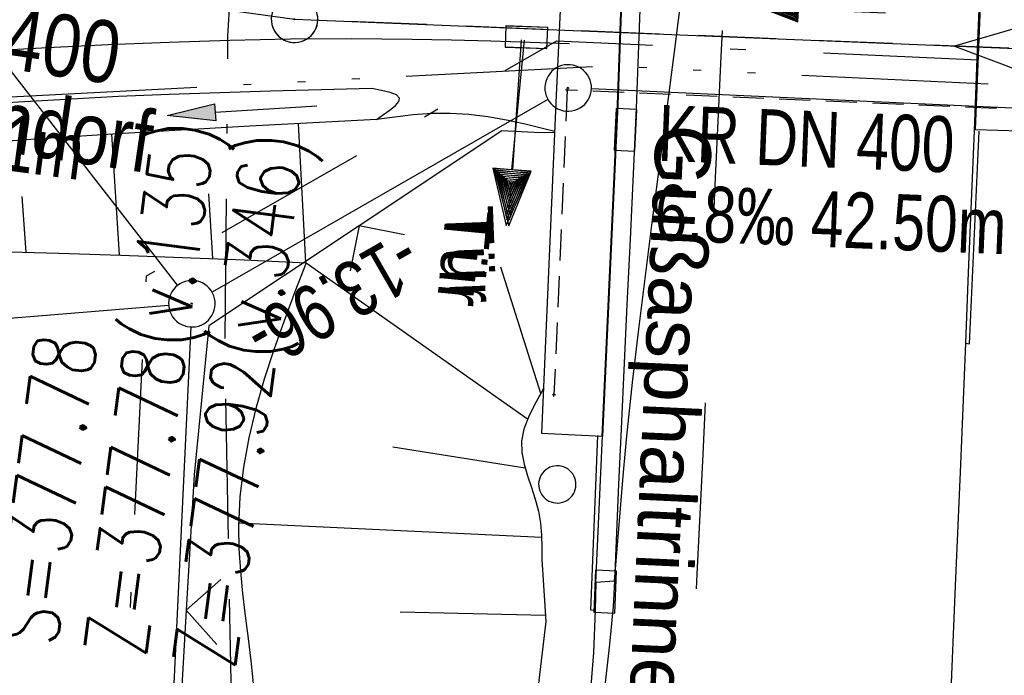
# Model space of a CAD drawing. Extents: x 510932 to 511602, y 463659 to 464636.
# Tile 71 of 81: x 511310 to 511342, y 464570 to 464591. Entities that reach past the tile are written whole.
import ezdxf

# ---------------------------------------------------------------- set-up
doc = ezdxf.new("R2010")
doc.units = 0
doc.header["$LTSCALE"] = 10
doc.header["$MEASUREMENT"] = 0
for name, pattern in [('ACAD_ISO14W100', [25.5, 12, -3, 0.5, -3, 0.5, -3, 0.5, -3]), ('ACAD_ISO16W100', [73, 15, -6.5, 15, -6.5, 15, -7, 1, -7]), ('AUSGEZOGEN', [0]), ('LT00', [0]), ('LT02', [0.4, 0.2, -0.2]), ('LT08', [0.42, 0.2, -0.1, 0.02, -0.1]), ('LT17', [0.15, 0.1, -0.05]), ('STRICHLINIE2', [0.375, 0.25, -0.125])]:
    doc.linetypes.add(name, pattern=pattern)
doc.layers.get('0').update_dxf_attribs({"linetype": 'LT00'})
for name, color, linetype in [('--EK_FBR', 1, 'LT00'), ('--EK_Halt-Pfeil', 4, 'LT00'), ('--EK_Haltung', 7, 'STRICHLINIE2'), ('--EK_Haltung-Text', 140, 'LT00'), ('--EK_Schacht-Text', 5, 'LT00'), ('--EL_DFK_AB_L', 21, 'LT00'), ('--EL_DFK_AB_P', 7, 'LT00'), ('--EL_Halt-Pfeil', 4, 'LT00'), ('--EL_Haltung', 182, 'STRICHLINIE2'), ('--EL_Haltung-Text', 182, 'LT00'), ('ABSTAND', 8, 'LT00'), ('ABWASSERLTG', 24, 'LT00'), ('ABWASSERLTG_FLIEßPF', 26, 'Continuous'), ('ABWASSERLTG_TEXT', 26, 'Continuous'), ('BAB-KABEL', 220, 'ACAD_ISO16W100'), ('DFK_AB_L', 21, 'LT00'), ('DFK_AB_P', 7, 'LT00'), ('DFK_KATASTER', 250, 'LT00'), ('DFK_VERMPKT', 252, 'LT00'), ('GEMEINDEGRENZE', 3, 'LT08'), ('PFEIL', 140, 'AUSGEZOGEN'), ('RINNE_TEXT', 11, 'Continuous'), ('TELEKOM', 210, 'ACAD_ISO14W100'), ('TOR_TEXT_A', 11, 'Continuous'), ('TOR_TEXT_B', 11, 'Continuous'), ('V103_AFBR_BAB', 250, 'LT00'), ('V103_BOESCH', 250, 'LT00'), ('V103_BOSCHUNG', 250, 'LT00'), ('V103_BR_KAPPE', 30, 'LT00'), ('V103_BR_WID', 30, 'LT17'), ('V103_GRABEN', 250, 'LT00'), ('V103_H_BORD', 8, 'LT00'), ('V103_KA_PRUF', 182, 'LT00'), ('V103_LD_MARK', 250, 'LT00'), ('V103_LG_MARK', 250, 'LT02'), ('V103_RINNE', 182, 'LT00'), ('V103_SINKK', 182, 'LT00'), ('V103_TOR', 10, 'LT00'), ('V103_ZAUN', 40, 'LT00'), ('V104_AFBR_BAB', 250, 'LT00'), ('V104_BOESCH', 250, 'LT00'), ('V104_BOSCHUNG', 250, 'LT00'), ('V104_BR_KAPPE', 30, 'LT00'), ('V104_BR_WID', 30, 'LT17'), ('V104_GRABEN', 250, 'LT00'), ('V104_H_BORD', 8, 'LT00'), ('V104_KA_PRUF', 182, 'LT00'), ('V104_LD_MARK', 250, 'LT00'), ('V104_LG_MARK', 250, 'LT02'), ('V104_RINNE', 182, 'LT00'), ('V104_SINKK', 182, 'LT00'), ('V104_TOR', 10, 'LT00'), ('V104_ZAUN', 40, 'LT00')]:
    doc.layers.add(name, color=color, linetype=linetype)
doc.styles.add('Arial', font='ARIAL.TTF')
doc.styles.add('Beschrift', font='ARIAL.TTF')
doc.styles.add('Haltungsbeschriftung', font='ARIAL.TTF', dxfattribs={"width": 0.75})
doc.styles.add('schachtbeschriftung', font='romans.shx', dxfattribs={"width": 0.75, "height": 2})
doc.styles.get("Standard").update_dxf_attribs({"font": 'ARIAL.TTF'})
doc.styles.add('Versorgungsltg', font='ARIAL.TTF', dxfattribs={"width": 0.8, "height": 2})

# ---------------------------------------------------------------- blocks, each defined once
blk = doc.blocks.new('SYMB7010')
at = {"color": 0, "linetype": 'ByBlock'}
for points in [[(-0.031408, 0.499213), (-0.093728, 0.49134), (-0.15457, 0.475719), (-0.212975, 0.452595), (-0.268021, 0.422333), (-0.31884, 0.385411), (-0.36463, 0.342411), (-0.40467, 0.29401), (-0.438329, 0.240973), (-0.465074, 0.184136), (-0.484486, 0.124395), (-0.496256, 0.062692), (-0.5002, 0)], [(0.5002, 0), (0.496256, 0.062692), (0.484485, 0.124395), (0.465074, 0.184136), (0.438329, 0.240973), (0.40467, 0.29401), (0.36463, 0.342411), (0.31884, 0.385411), (0.268021, 0.422333), (0.212975, 0.452595), (0.15457, 0.475719), (0.093728, 0.49134), (0.031408, 0.499213), (-0.031408, 0.499213)], [(-0.5002, 0), (-0.496256, -0.062692), (-0.484486, -0.124395), (-0.465075, -0.184136), (-0.438329, -0.240973), (-0.404671, -0.29401), (-0.36463, -0.342411), (-0.31884, -0.385411), (-0.268021, -0.422333), (-0.212975, -0.452595), (-0.154571, -0.475719), (-0.093728, -0.49134), (-0.031408, -0.499213), (0.031408, -0.499213)], [(0.031408, -0.499213), (0.093728, -0.491341), (0.15457, -0.475719), (0.212975, -0.452595), (0.268021, -0.422333), (0.31884, -0.385411), (0.36463, -0.342411), (0.404671, -0.294011), (0.438329, -0.240974), (0.465075, -0.184136), (0.484486, -0.124395), (0.496256, -0.062692), (0.500201, 0)]]:
    blk.add_lwpolyline(points, dxfattribs=at)
blk = doc.blocks.new('SYMB0003')
at = {"color": 0, "linetype": 'ByBlock'}
for p, q in [((-0.015712, 0), (0.010166, 0.012015)), ((0, -0.021257), (-0.015712, 0)), ((0.010166, 0.012015), (0, -0.021257))]:
    blk.add_line(p, q, dxfattribs=at)
for points in [[(-0.031395, 0.499013), (-0.093691, 0.491144), (-0.154509, 0.475528), (-0.21289, 0.452414), (-0.267913, 0.422164), (-0.318712, 0.385257), (-0.364484, 0.342274), (-0.404509, 0.293893), (-0.438154, 0.240877), (-0.464888, 0.184062), (-0.484292, 0.124345), (-0.496058, 0.062667), (-0.5, 0)], [(0.5, 0), (0.496057, 0.062667), (0.484292, 0.124345), (0.464888, 0.184062), (0.438153, 0.240877), (0.404509, 0.293893), (0.364484, 0.342274), (0.318712, 0.385257), (0.267913, 0.422164), (0.21289, 0.452414), (0.154509, 0.475528), (0.093691, 0.491144), (0.031395, 0.499013), (-0.031395, 0.499013)], [(-0.5, 0), (-0.496058, -0.062667), (-0.484292, -0.124345), (-0.464888, -0.184062), (-0.438154, -0.240877), (-0.404509, -0.293893), (-0.364485, -0.342274), (-0.318712, -0.385257), (-0.267914, -0.422164), (-0.21289, -0.452414), (-0.154509, -0.475529), (-0.093691, -0.491144), (-0.031395, -0.499014), (0.031395, -0.499014)], [(0.031395, -0.499014), (0.093691, -0.491144), (0.154509, -0.475529), (0.21289, -0.452414), (0.267914, -0.422164), (0.318712, -0.385257), (0.364485, -0.342274), (0.404509, -0.293893), (0.438154, -0.240877), (0.464889, -0.184062), (0.484292, -0.124345), (0.496058, -0.062667), (0.5, 0)]]:
    blk.add_lwpolyline(points, dxfattribs=at)
blk = doc.blocks.new('ABWASSER-FLIEßPF')
at = {"layer": 'ABWASSERLTG_FLIEßPF'}
for p, q in [((0, 0), (-2.109, 0.703)), ((-2.109, 0.703), (-2.109, -0.703)), ((-2.109, -0.703), (0, 0))]:
    blk.add_line(p, q, dxfattribs=at)
blk = doc.blocks.new('Pfreil3')
at = {"layer": 'PFEIL'}
blk.add_hatch(color=256, dxfattribs=at).paths.add_polyline_path([(-1.549, 0.273), (-1.549, -0.273), (0, 0)])
for p, q in [((-1.549, 0), (-4.831, 0)), ((-1.549, -0.273), (-1.549, 0.273)), ((-1.549, 0.273), (0, 0)), ((0, 0), (-1.549, -0.273))]:
    blk.add_line(p, q, dxfattribs=at)
blk = doc.blocks.new('SYMB0070')
at = {"color": 0, "linetype": 'ByBlock'}
for p, q in [((0.5, 0), (0.2, 0.1)), ((0.2, 0.1), (0.2, 0)), ((0.468, 0), (0.21, 0.086)), ((0.21, 0.086), (0.21, -0.086)), ((-0.5, 0), (0.2, 0)), ((0.21, -0.086), (0.468, 0)), ((0.22, -0.072), (0.437, 0)), ((0.23, -0.058), (0.405, 0)), ((0.24, -0.045), (0.374, 0)), ((0.342, 0), (0.25, 0.031)), ((0.25, 0.031), (0.25, -0.031)), ((0.25, -0.031), (0.342, 0)), ((0.26, -0.017), (0.31, 0)), ((0.27, -0.003), (0.279, 0))]:
    blk.add_line(p, q, dxfattribs=at)
for points in [[(0.437, 0), (0.22, 0.072), (0.22, -0.072)], [(0.405, 0), (0.23, 0.058), (0.23, -0.058)], [(0.2, 0), (0.2, -0.1), (0.5, 0)], [(0.374, 0), (0.24, 0.045), (0.24, -0.045)], [(0.31, 0), (0.26, 0.017), (0.26, -0.017)], [(0.279, 0), (0.27, 0.003), (0.27, -0.003)]]:
    blk.add_lwpolyline(points, dxfattribs=at)
blk = doc.blocks.new('SYMB0011')
at = {"color": 0, "linetype": 'ByBlock'}
for p, q in [((0.5, 0), (-0.5, 0)), ((0, 0.5), (0, -0.5))]:
    blk.add_line(p, q, dxfattribs=at)
blk = doc.blocks.new('SYMB0024')
at = {"color": 0, "linetype": 'ByBlock'}
for p, q in [((-0.5, 0.5), (0, 0)), ((0, 0), (0.5, 0.5))]:
    blk.add_line(p, q, dxfattribs=at)
blk = doc.blocks.new('SYMB0652')
at = {"color": 0, "linetype": 'ByBlock'}
blk.add_lwpolyline([(-0.15, -0.075), (0.15, -0.075), (0.15, 0.075), (-0.15, 0.075), (-0.15, -0.075)], dxfattribs=at)

msp = doc.modelspace()

# ---------------------------------------------------------------- linework, layer by layer
at = {"layer": '--EK_FBR'}
for points in [[(511341.412, 464605.193), (511341.236, 464601.644), (511341.074, 464598.094), (511340.964, 464595.482), (511340.858, 464592.869), (511340.756, 464590.256), (511340.653, 464587.643), (511340.561, 464585.36), (511340.467, 464583.077), (511340.373, 464580.794), (511340.211, 464576.888), (511340.047, 464572.981), (511339.879, 464569.075), (511339.705, 464565.169), (511339.522, 464561.264), (511339.329, 464557.359), (511339.128, 464553.537), (511338.918, 464549.716), (511338.7, 464545.895)], [(511341.404, 464605.024), (511341.236, 464601.644), (511341.074, 464598.094), (511340.964, 464595.481), (511340.858, 464592.869), (511340.756, 464590.256), (511340.653, 464587.643), (511340.561, 464585.36), (511340.467, 464583.077), (511340.373, 464580.794), (511340.211, 464576.888), (511340.047, 464572.981), (511339.879, 464569.075), (511339.705, 464565.169), (511339.522, 464561.264), (511339.329, 464557.359), (511339.128, 464553.537), (511338.918, 464549.716), (511338.7, 464545.895)], [(511327.285, 464590.452), (511326.369, 464590.484), (511325.102, 464590.524), (511323.836, 464590.559), (511322.569, 464590.584), (511320.613, 464590.599), (511318.658, 464590.585), (511316.702, 464590.547), (511314.746, 464590.487), (511312.791, 464590.408), (511310.836, 464590.313), (511308.882, 464590.204)], [(511328.484, 464573.092), (511328.46, 464572.186), (511328.401, 464570.84), (511328.3, 464569.498), (511328.164, 464568.158), (511327.999, 464566.82), (511327.812, 464565.484), (511327.61, 464564.149), (511327.399, 464562.814), (511327.187, 464561.48), (511326.98, 464560.145), (511326.784, 464558.809), (511326.533, 464556.89), (511326.317, 464554.968), (511326.131, 464553.043), (511325.971, 464551.116), (511325.834, 464549.187), (511325.717, 464547.257), (511325.615, 464545.325), (511325.525, 464543.392), (511325.442, 464541.458), (511325.364, 464539.524), (511325.286, 464537.59), (511325.205, 464535.657)]]:
    msp.add_lwpolyline(points, dxfattribs=at)
at = {"layer": '--EK_Haltung'}
msp.add_line((511360.504, 464589.535), (511319.534, 464591.201), dxfattribs=at)
at = {"layer": '--EL_DFK_AB_L'}
for p, q in [((511357.121, 464587.674), (511328.339, 464588.986)), ((511326.94, 464588.646), (511316.131, 464582.443)), ((511315.444, 464581.32), (511310.666, 464481.339))]:
    msp.add_line(p, q, dxfattribs=at)
at = {"layer": '--EL_Haltung'}
msp.add_line((511360.504, 464589.535), (511319.534, 464591.201), dxfattribs=at)
at = {"layer": 'ABWASSERLTG'}
msp.add_lwpolyline([(511122.459, 464495.266), (511184.549, 464536.203), (511213.131, 464554.116), (511242.238, 464572.608), (511281.604, 464584.406), (511284.616, 464595.971), (511318.785, 464591.232), (511361.253, 464589.505), (511391.403, 464589.083), (511423.016, 464589.189)], dxfattribs=at)
at = {"layer": 'BAB-KABEL', "ltscale": 0.03, "flags": 128}
msp.add_lwpolyline([(511317.465, 464607.329), (511317.473, 464606.228), (511316.723, 464592.274), (511316.629, 464590.682), (511316.534, 464580.247), (511316.816, 464565.638), (511316.264, 464552.985), (511315.796, 464537.2), (511315.445, 464531.469), (511315.327, 464529.598), (511314.626, 464523.401), (511311.802, 464485.481), (511308.492, 464450.379), (511305.835, 464420.717), (511305.165, 464407.759), (511306.652, 464404.454), (511304.998, 464384.959), (511303.841, 464369.925), (511300.645, 464352.334), (511298.282, 464339.432), (511296.682, 464319.532), (511291.988, 464294.764), (511287.949, 464273.112), (511283.781, 464252.255), (511281.435, 464241.806), (511280.264, 464232.828), (511294.327, 464230.457), (511294.717, 464228.766), (511293.726, 464222.49), (511287.744, 464190.703), (511285.096, 464177.547), (511281.462, 464159.476), (511275.729, 464140.751), (511269.413, 464120.985), (511266.044, 464112.943), (511255.375, 464088.861), (511267.408, 464079.396), (511265.737, 464047.875), (511262.919, 464020.572), (511259.715, 463994.299), (511255.362, 463960.849), (511252.282, 463940.059), (511247.673, 463921.512), (511241.775, 463907.503), (511231.564, 463882.874), (511247.706, 463873.301), (511242.799, 463840.155), (511239.518, 463814.195), (511229.003, 463807.426), (511220.359, 463795.988), (511228.062, 463774.69), (511221.047, 463738.687), (511215.668, 463709.215), (511211.017, 463688.301)], dxfattribs=at)
at = {"layer": 'DFK_AB_L'}
for p, q in [((511357.121, 464587.674), (511328.339, 464588.986)), ((511326.94, 464588.646), (511316.131, 464582.443)), ((511315.444, 464581.32), (511310.666, 464481.339))]:
    msp.add_line(p, q, dxfattribs=at)
at = {"layer": 'DFK_KATASTER'}
for p, q in [((511315.02, 464582.662), (511299.5, 464602.647)), ((511314.733, 464582.01), (511294.548, 464580.38))]:
    msp.add_line(p, q, dxfattribs=at)
at = {"layer": 'GEMEINDEGRENZE', "ltscale": 2.5, "flags": 128}
msp.add_lwpolyline([(510955.418, 463956.46), (510984.643, 463964.401), (511022.61, 463976.051), (511115.765, 464006.067), (511125.119, 464006.189), (511127.972, 464006.232), (511141.821, 464068.669), (511147.251, 464110.787), (511145.826, 464126.184), (511140.364, 464140.309), (511125.905, 464157.166), (511130.198, 464162.429), (511147.669, 464187.979), (511163.304, 464175.908), (511220.322, 464139.483), (511221.496, 464133.768), (511224.292, 464132.831), (511228.083, 464132.209), (511231.987, 464131.836), (511235.827, 464131.654), (511239.611, 464132.102), (511243.389, 464132.873), (511247.049, 464134.051), (511250.592, 464135.658), (511254.009, 464137.449), (511257.11, 464139.688), (511260.042, 464142.214), (511262.731, 464144.97), (511265.043, 464148.031), (511267.093, 464151.319), (511268.83, 464154.726), (511269.658, 464157.276), (511264.514, 464158.57), (511276.943, 464224.277), (511277.673, 464232.3), (511293.146, 464312.658), (511294.667, 464320.83), (511298.569, 464352.138), (511300.855, 464378.237), (511302.403, 464397.081), (511302.932, 464407.141), (511302.953, 464407.635), (511306.996, 464455.436), (511309.133, 464480.689), (511312.442, 464550.532), (511314.022, 464582.963), (511327.222, 464590.538), (511358.906, 464589.094), (511362.89, 464579.068), (511451.194, 464578.849), (511502.173, 464571.933), (511508.943, 464570.82), (511599.854, 464555.961)], dxfattribs=at)
at = {"layer": 'TELEKOM', "ltscale": 0.05, "flags": 128}
msp.add_lwpolyline([(511303.218, 464608.701), (511302.897, 464590.124), (511308.9, 464588.688), (511318.766, 464589.212), (511328.891, 464589.733), (511355.753, 464588.447), (511405.223, 464586.669), (511406.002, 464594.852), (511409.373, 464595.617), (511413.383, 464597.042), (511414.821, 464597.953)], dxfattribs=at)
at = {"layer": 'V103_AFBR_BAB', "color": 2}
msp.add_lwpolyline([(511341.412, 464605.193), (511341.236, 464601.644), (511341.074, 464598.094), (511340.964, 464595.482), (511340.858, 464592.869), (511340.756, 464590.256), (511340.653, 464587.643), (511340.561, 464585.36), (511340.467, 464583.077), (511340.373, 464580.794), (511340.211, 464576.888), (511340.047, 464572.981), (511339.879, 464569.075), (511339.705, 464565.169), (511339.522, 464561.264), (511339.329, 464557.359), (511339.128, 464553.537), (511338.918, 464549.716), (511338.7, 464545.895)], dxfattribs=at)
at = {"layer": 'V103_AFBR_BAB'}
for points in [[(511327.285, 464590.452), (511326.369, 464590.484), (511325.102, 464590.524), (511323.836, 464590.559), (511322.569, 464590.584), (511320.613, 464590.599), (511318.658, 464590.585), (511316.702, 464590.547), (511314.746, 464590.487), (511312.791, 464590.408), (511310.836, 464590.313), (511308.882, 464590.204)], [(511328.484, 464573.092), (511328.46, 464572.186), (511328.401, 464570.84), (511328.3, 464569.498), (511328.164, 464568.158), (511327.999, 464566.82), (511327.812, 464565.484), (511327.61, 464564.149), (511327.399, 464562.814), (511327.187, 464561.48), (511326.98, 464560.145), (511326.784, 464558.809), (511326.533, 464556.89), (511326.317, 464554.968), (511326.131, 464553.043), (511325.971, 464551.116), (511325.834, 464549.187), (511325.717, 464547.257), (511325.615, 464545.325), (511325.525, 464543.392), (511325.442, 464541.458), (511325.364, 464539.524), (511325.286, 464537.59), (511325.205, 464535.657)]]:
    msp.add_lwpolyline(points, dxfattribs=at)
at = {"layer": 'V103_BOESCH'}
for points in [[(511327.156, 464587.614), (511326.808, 464587.704), (511326.206, 464587.852), (511325.603, 464587.983), (511325, 464588.09), (511324.394, 464588.165), (511323.787, 464588.2), (511323.197, 464588.191), (511322.606, 464588.148), (511322.013, 464588.082), (511321.42, 464588.005)], [(511275.42, 464580.306), (511276.599, 464580.576), (511278.594, 464581.001), (511280.592, 464581.387), (511282.595, 464581.737), (511284.601, 464582.055), (511286.611, 464582.343), (511288.625, 464582.605), (511290.643, 464582.844), (511292.764, 464583.073), (511294.887, 464583.276), (511297.014, 464583.449), (511299.142, 464583.589), (511301.272, 464583.691), (511303.257, 464583.749), (511305.243, 464583.776), (511307.23, 464583.773), (511309.217, 464583.747), (511311.204, 464583.7), (511313.192, 464583.637), (511315.179, 464583.562), (511317.167, 464583.478), (511319.155, 464583.391)], [(511319.155, 464583.391), (511318.797, 464582.455), (511318.448, 464581.519), (511318.116, 464580.581), (511317.81, 464579.642), (511317.539, 464578.7), (511317.312, 464577.754), (511317.137, 464576.805), (511317.023, 464575.85), (511316.978, 464574.891), (511316.993, 464574.175), (511317.042, 464573.457), (511317.114, 464572.736), (511317.2, 464572.014), (511317.292, 464571.291), (511317.377, 464570.567), (511317.449, 464569.843)], [(511326.796, 464579.335), (511326.496, 464578.796), (511326.308, 464578.415), (511326.166, 464578.032), (511326.093, 464577.645), (511326.101, 464577.277), (511326.17, 464576.906), (511326.279, 464576.53), (511326.406, 464576.152), (511326.532, 464575.771), (511326.635, 464575.388), (511326.7, 464575), (511326.733, 464574.611), (511326.743, 464574.221), (511326.742, 464573.831), (511326.874, 464571.832), (511325.334, 464558.895), (511324.993, 464553.189), (511324.654, 464547.483)]]:
    msp.add_lwpolyline(points, dxfattribs=at)
at = {"layer": 'V103_BOSCHUNG'}
for p, q in [((511318.9, 464587.871), (511319.142, 464583.392)), ((511312.891, 464587.526), (511313.135, 464583.639)), ((511310.01, 464585.528), (511310.14, 464583.727)), ((511316.018, 464585.613), (511316.14, 464583.522)), ((511319.155, 464583.391), (511326.283, 464578.358)), ((511326.707, 464579.175), (511325.423, 464583.244)), ((511321.948, 464577.463), (511326.203, 464576.784)), ((511316.98, 464575.011), (511326.735, 464574.554)), ((511322.185, 464572.147), (511326.861, 464572.036))]:
    msp.add_line(p, q, dxfattribs=at)
at = {"layer": 'V103_BR_KAPPE'}
for points in [[(511328.018, 464606.313), (511328.003, 464605.872), (511327.666, 464598.61), (511327.207, 464588.787), (511326.734, 464577.902)], [(511326.734, 464577.902), (511328.686, 464577.808), (511329.177, 464588.491), (511329.542, 464598.621), (511329.923, 464605.778), (511329.94, 464606.128)], [(511341.116, 464598.066), (511342.483, 464598.016), (511343.877, 464597.909), (511345.038, 464597.857), (511344.598, 464587.543), (511343.49, 464587.548), (511342.135, 464587.628), (511340.693, 464587.67), (511341.116, 464598.066)]]:
    msp.add_lwpolyline(points, dxfattribs=at)
at = {"layer": 'V103_BR_WID'}
msp.add_lwpolyline([(511357.399, 464577.817), (511357.86, 464587.637), (511327.557, 464588.953), (511327.131, 464579.132)], dxfattribs=at)
at = {"layer": 'V103_GRABEN'}
for points in [[(511321.271, 464589), (511319.64, 464588.959), (511318.008, 464588.916), (511316.377, 464588.866), (511314.747, 464588.809), (511313.116, 464588.74), (511309.522, 464588.541), (511305.931, 464588.275), (511302.345, 464587.943), (511298.765, 464587.546), (511295.194, 464587.086), (511291.632, 464586.562), (511289.282, 464586.182), (511286.936, 464585.778), (511284.593, 464585.352), (511282.254, 464584.908), (511279.918, 464584.45), (511277.584, 464583.979), (511275.251, 464583.499), (511272.92, 464583.013), (511270.589, 464582.524), (511257.388, 464578.477), (511253.434, 464577.645)], [(511321.42, 464588.005), (511321.652, 464588.16), (511321.863, 464588.311), (511322.032, 464588.453), (511322.137, 464588.581), (511322.159, 464588.692), (511322.062, 464588.795), (511321.858, 464588.876), (511321.582, 464588.942), (511321.271, 464589)], [(511321.42, 464588.005), (511319.382, 464587.897), (511317.345, 464587.786), (511315.307, 464587.671), (511313.269, 464587.55), (511310.596, 464587.378), (511307.924, 464587.188), (511305.253, 464586.976), (511302.585, 464586.74), (511299.92, 464586.475), (511297.259, 464586.178), (511294.603, 464585.847), (511291.953, 464585.477), (511289.619, 464585.117), (511287.289, 464584.728), (511284.964, 464584.314), (511282.641, 464583.878), (511280.322, 464583.424), (511278.005, 464582.955), (511275.689, 464582.476), (511273.375, 464581.989), (511271.061, 464581.499), (511257.783, 464577.539), (511253.745, 464575.88)]]:
    msp.add_lwpolyline(points, dxfattribs=at)
at = {"layer": 'V103_H_BORD'}
for points in [[(511340.373, 464580.794), (511340.502, 464580.781), (511340.811, 464587.627)], [(511328.46, 464572.186), (511328.317, 464572.205), (511328.548, 464577.822)]]:
    msp.add_lwpolyline(points, dxfattribs=at)
at = {"layer": 'V103_LD_MARK'}
for points in [[(511329.085, 464573.137), (511329.176, 464574.305), (511329.271, 464575.473), (511329.371, 464576.641), (511329.479, 464577.807), (511329.659, 464579.53), (511329.859, 464581.251), (511330.073, 464582.97), (511330.296, 464584.689), (511330.523, 464586.407), (511330.748, 464588.125), (511331.01, 464590.18), (511331.265, 464592.236), (511331.514, 464594.292), (511331.76, 464596.349), (511332.006, 464598.406), (511332.229, 464600.268), (511332.449, 464602.13), (511332.662, 464603.993), (511332.863, 464605.846)], [(511329.085, 464573.137), (511329.033, 464572.316), (511328.919, 464571.108), (511328.753, 464569.565), (511328.546, 464567.741), (511328.309, 464565.691), (511328.052, 464563.466), (511327.785, 464561.121), (511327.52, 464558.709), (511327.264, 464556.269), (511327.013, 464553.777), (511326.759, 464551.198), (511326.496, 464548.492), (511326.216, 464545.623), (511325.912, 464542.552), (511325.578, 464539.243), (511325.205, 464535.657)]]:
    msp.add_lwpolyline(points, dxfattribs=at)
at = {"layer": 'V103_LG_MARK', "ltscale": 3, "flags": 128}
msp.add_lwpolyline([(511333.09, 464602.857), (511332.999, 464600.622), (511332.904, 464598.387), (511332.809, 464596.299), (511332.709, 464594.211), (511332.606, 464592.123), (511332.505, 464590.035), (511332.406, 464587.947), (511332.303, 464585.658), (511332.204, 464583.368), (511332.103, 464581.079), (511331.924, 464577.218), (511331.733, 464573.357), (511331.533, 464569.497), (511331.326, 464565.637), (511331.115, 464561.778), (511330.902, 464557.918), (511330.65, 464553.347), (511330.398, 464548.777), (511330.145, 464544.206), (511329.889, 464539.636), (511329.63, 464535.066), (511329.282, 464529.034), (511328.928, 464523.002), (511328.747, 464519.966)], dxfattribs=at)
at = {"layer": 'V103_RINNE'}
msp.add_line((511328.484, 464573.092), (511328.694, 464577.803), dxfattribs=at)
at = {"layer": 'V103_RINNE', "flags": 128}
for points in [[(511330.533, 464606.071), (511330.515, 464605.713), (511330.424, 464603.908), (511330.332, 464602.104), (511330.244, 464600.299), (511330.161, 464598.494), (511330.078, 464596.468), (511330.003, 464594.442), (511329.931, 464592.415), (511329.857, 464590.389), (511329.777, 464588.363), (511329.684, 464586.254), (511329.584, 464584.146), (511329.48, 464582.037), (511329.377, 464579.929), (511329.279, 464577.82), (511329.212, 464576.259), (511329.147, 464574.698), (511329.085, 464573.137), (511328.484, 464573.092)], [(511329.951, 464606.127), (511329.932, 464605.773), (511329.55, 464598.616), (511329.186, 464588.486), (511328.694, 464577.803)]]:
    msp.add_lwpolyline(points, dxfattribs=at)
at = {"layer": 'V103_ZAUN'}
msp.add_line((511315.301, 464572.203), (511314.427, 464557.229), dxfattribs=at)
for points in [[(511327.154, 464587.571), (511326.494, 464587.583), (511325.451, 464587.636), (511320.868, 464584.583)], [(511320.868, 464584.583), (511316.031, 464581.362), (511315.555, 464576.558), (511315.301, 464572.203)]]:
    msp.add_lwpolyline(points, dxfattribs=at)
at = {"layer": 'V104_AFBR_BAB'}
for points in [[(511341.404, 464605.024), (511341.236, 464601.644), (511341.074, 464598.094), (511340.964, 464595.481), (511340.858, 464592.869), (511340.756, 464590.256), (511340.653, 464587.643), (511340.561, 464585.36), (511340.467, 464583.077), (511340.373, 464580.794), (511340.211, 464576.888), (511340.047, 464572.981), (511339.879, 464569.075), (511339.705, 464565.169), (511339.522, 464561.264), (511339.329, 464557.359), (511339.128, 464553.537), (511338.918, 464549.716), (511338.7, 464545.895)], [(511327.635, 464590.439), (511326.369, 464590.483), (511325.102, 464590.524), (511323.836, 464590.559), (511322.569, 464590.584), (511320.613, 464590.599), (511318.658, 464590.585), (511316.702, 464590.547), (511314.746, 464590.487), (511312.791, 464590.408), (511310.836, 464590.313), (511308.882, 464590.204)], [(511328.484, 464573.092), (511328.46, 464572.186), (511328.401, 464570.84), (511328.3, 464569.497), (511328.164, 464568.158), (511327.999, 464566.82), (511327.812, 464565.484), (511327.61, 464564.149), (511327.399, 464562.814), (511327.187, 464561.48), (511326.98, 464560.145), (511326.784, 464558.809), (511326.533, 464556.89), (511326.317, 464554.968), (511326.131, 464553.043), (511325.971, 464551.116), (511325.834, 464549.187), (511325.717, 464547.257), (511325.615, 464545.325), (511325.524, 464543.392), (511325.442, 464541.458), (511325.364, 464539.524), (511325.286, 464537.59), (511325.205, 464535.657)]]:
    msp.add_lwpolyline(points, dxfattribs=at)
at = {"layer": 'V104_BOESCH'}
for points in [[(511327.156, 464587.614), (511326.808, 464587.704), (511326.206, 464587.852), (511325.603, 464587.983), (511325, 464588.09), (511324.394, 464588.165), (511323.787, 464588.2), (511323.197, 464588.191), (511322.606, 464588.148), (511322.013, 464588.082), (511321.42, 464588.005)], [(511275.42, 464580.306), (511276.599, 464580.576), (511278.594, 464581.001), (511280.592, 464581.387), (511282.595, 464581.737), (511284.601, 464582.055), (511286.611, 464582.343), (511288.625, 464582.605), (511290.643, 464582.844), (511292.764, 464583.073), (511294.887, 464583.276), (511297.014, 464583.449), (511299.142, 464583.589), (511301.272, 464583.691), (511303.257, 464583.749), (511305.243, 464583.776), (511307.23, 464583.773), (511309.217, 464583.747), (511311.204, 464583.7), (511313.191, 464583.637), (511315.179, 464583.562), (511317.167, 464583.478), (511319.155, 464583.391)], [(511319.155, 464583.391), (511318.797, 464582.455), (511318.448, 464581.519), (511318.116, 464580.581), (511317.81, 464579.642), (511317.539, 464578.7), (511317.312, 464577.754), (511317.137, 464576.804), (511317.023, 464575.85), (511316.978, 464574.891), (511316.993, 464574.175), (511317.041, 464573.457), (511317.114, 464572.736), (511317.2, 464572.014), (511317.291, 464571.291), (511317.377, 464570.567), (511317.449, 464569.843)], [(511326.707, 464579.175), (511326.496, 464578.796), (511326.308, 464578.415), (511326.166, 464578.032), (511326.093, 464577.645), (511326.101, 464577.277), (511326.17, 464576.906), (511326.279, 464576.53), (511326.406, 464576.152), (511326.532, 464575.771), (511326.635, 464575.388), (511326.7, 464575), (511326.733, 464574.611), (511326.743, 464574.221), (511326.742, 464573.831), (511326.874, 464571.832), (511325.334, 464558.895), (511324.993, 464553.189), (511324.654, 464547.483)]]:
    msp.add_lwpolyline(points, dxfattribs=at)
at = {"layer": 'V104_BOSCHUNG'}
for p, q in [((511318.9, 464587.871), (511319.142, 464583.392)), ((511312.891, 464587.526), (511313.135, 464583.639)), ((511310.01, 464585.528), (511310.14, 464583.727)), ((511316.018, 464585.613), (511316.14, 464583.522)), ((511319.155, 464583.391), (511326.283, 464578.358)), ((511326.707, 464579.175), (511325.423, 464583.244)), ((511321.948, 464577.463), (511326.203, 464576.784)), ((511316.98, 464575.011), (511326.735, 464574.554)), ((511322.185, 464572.147), (511326.861, 464572.036))]:
    msp.add_line(p, q, dxfattribs=at)
at = {"layer": 'V104_BR_KAPPE'}
for points in [[(511328.018, 464606.313), (511328.003, 464605.872), (511327.666, 464598.61), (511327.207, 464588.787), (511326.734, 464577.902), (511328.686, 464577.808), (511329.177, 464588.491), (511329.542, 464598.621), (511329.923, 464605.778), (511329.94, 464606.128)], [(511341.116, 464598.066), (511342.483, 464598.016), (511343.877, 464597.909), (511345.038, 464597.857), (511344.598, 464587.543), (511343.49, 464587.548), (511342.135, 464587.628), (511340.693, 464587.67), (511341.116, 464598.066)]]:
    msp.add_lwpolyline(points, dxfattribs=at)
at = {"layer": 'V104_BR_WID'}
for p, q in [((511327.557, 464588.953), (511327.131, 464579.132)), ((511357.86, 464587.637), (511327.557, 464588.953))]:
    msp.add_line(p, q, dxfattribs=at)
at = {"layer": 'V104_GRABEN'}
for points in [[(511321.271, 464589), (511319.64, 464588.959), (511318.008, 464588.915), (511316.377, 464588.866), (511314.747, 464588.809), (511313.116, 464588.74), (511309.522, 464588.541), (511305.931, 464588.275), (511302.345, 464587.943), (511298.765, 464587.546), (511295.194, 464587.086), (511291.632, 464586.562), (511289.282, 464586.182), (511286.936, 464585.777), (511284.593, 464585.352), (511282.254, 464584.908), (511279.918, 464584.45), (511277.584, 464583.979), (511275.251, 464583.499), (511272.92, 464583.013), (511270.589, 464582.524), (511257.388, 464578.477), (511253.434, 464577.645)], [(511321.42, 464588.005), (511321.652, 464588.16), (511321.863, 464588.311), (511322.032, 464588.453), (511322.137, 464588.581), (511322.159, 464588.692), (511322.062, 464588.795), (511321.858, 464588.876), (511321.582, 464588.942), (511321.271, 464589)], [(511321.42, 464588.005), (511319.382, 464587.897), (511317.345, 464587.786), (511315.307, 464587.671), (511313.269, 464587.55), (511310.596, 464587.378), (511307.924, 464587.188), (511305.253, 464586.976), (511302.585, 464586.739), (511299.92, 464586.475), (511297.259, 464586.178), (511294.603, 464585.847), (511291.953, 464585.477), (511289.619, 464585.117), (511287.289, 464584.728), (511284.964, 464584.314), (511282.641, 464583.878), (511280.322, 464583.424), (511278.005, 464582.955), (511275.689, 464582.476), (511273.375, 464581.989), (511271.061, 464581.499), (511257.783, 464577.539), (511253.745, 464575.88)]]:
    msp.add_lwpolyline(points, dxfattribs=at)
at = {"layer": 'V104_H_BORD'}
for points in [[(511340.373, 464580.794), (511340.502, 464580.781), (511340.811, 464587.627)], [(511328.46, 464572.186), (511328.317, 464572.205), (511328.548, 464577.822)]]:
    msp.add_lwpolyline(points, dxfattribs=at)
at = {"layer": 'V104_LD_MARK'}
for points in [[(511329.085, 464573.137), (511329.176, 464574.305), (511329.271, 464575.473), (511329.37, 464576.641), (511329.479, 464577.807), (511329.659, 464579.53), (511329.859, 464581.251), (511330.073, 464582.97), (511330.296, 464584.689), (511330.523, 464586.407), (511330.748, 464588.125), (511331.01, 464590.18), (511331.264, 464592.236), (511331.514, 464594.292), (511331.76, 464596.349), (511332.006, 464598.406), (511332.229, 464600.268), (511332.449, 464602.13), (511332.662, 464603.993), (511332.863, 464605.846)], [(511329.085, 464573.137), (511329.033, 464572.316), (511328.919, 464571.108), (511328.753, 464569.565), (511328.546, 464567.741), (511328.309, 464565.691), (511328.052, 464563.466), (511327.785, 464561.121), (511327.52, 464558.709), (511327.264, 464556.269), (511327.013, 464553.777), (511326.759, 464551.198), (511326.496, 464548.492), (511326.216, 464545.623), (511325.912, 464542.552), (511325.578, 464539.243), (511325.205, 464535.657)]]:
    msp.add_lwpolyline(points, dxfattribs=at)
at = {"layer": 'V104_LG_MARK', "ltscale": 3, "flags": 128}
msp.add_lwpolyline([(511333.09, 464602.857), (511332.999, 464600.622), (511332.904, 464598.387), (511332.809, 464596.299), (511332.709, 464594.211), (511332.606, 464592.123), (511332.505, 464590.035), (511332.406, 464587.947), (511332.303, 464585.658), (511332.204, 464583.368), (511332.103, 464581.079), (511331.924, 464577.218), (511331.733, 464573.357), (511331.533, 464569.497), (511331.326, 464565.637), (511331.115, 464561.778), (511330.902, 464557.918), (511330.65, 464553.347), (511330.398, 464548.777), (511330.144, 464544.206), (511329.889, 464539.636), (511329.63, 464535.066), (511329.282, 464529.034), (511328.928, 464523.002), (511328.568, 464516.971), (511328.203, 464510.94), (511327.867, 464505.443), (511327.529, 464499.946), (511327.19, 464494.45), (511326.85, 464488.953), (511326.528, 464483.725), (511326.205, 464478.497), (511325.88, 464473.269), (511325.552, 464468.041), (511325.219, 464462.814), (511324.902, 464457.915), (511324.581, 464453.017), (511324.257, 464448.119), (511323.93, 464443.221), (511323.603, 464438.323), (511323.267, 464433.298), (511322.929, 464428.274), (511322.588, 464423.249), (511322.242, 464418.226), (511321.89, 464413.202), (511321.562, 464408.617), (511321.229, 464404.033), (511320.891, 464399.449), (511320.551, 464394.865), (511320.209, 464390.281), (511319.86, 464385.613), (511319.51, 464380.946), (511319.157, 464376.279), (511318.8, 464371.612), (511318.439, 464366.945), (511318.085, 464362.441), (511317.728, 464357.938), (511317.367, 464353.435), (511317.004, 464348.933), (511316.64, 464344.43), (511316.228, 464339.334), (511315.815, 464334.237), (511315.4, 464329.141), (511314.983, 464324.045), (511314.562, 464318.949), (511313.941, 464311.517), (511313.311, 464304.086), (511312.671, 464296.655), (511312.102, 464290.14), (511311.526, 464283.625), (511310.944, 464277.111), (511310.357, 464270.598), (511309.778, 464264.222), (511309.197, 464257.846), (511308.614, 464251.47), (511308.03, 464245.094), (511307.583, 464240.211), (511307.136, 464235.328), (511306.687, 464230.446), (511306.235, 464225.563), (511305.78, 464220.681), (511305.308, 464215.671), (511304.832, 464210.662), (511304.353, 464205.653), (511303.871, 464200.645), (511303.389, 464195.636), (511302.817, 464189.696), (511302.243, 464183.755), (511301.666, 464177.816), (511301.086, 464171.876), (511300.499, 464165.923), (511299.909, 464159.97), (511299.316, 464154.018), (511298.721, 464148.066), (511298.237, 464143.229), (511297.752, 464138.392), (511297.265, 464133.555), (511296.774, 464128.719), (511296.277, 464123.883), (511295.827, 464119.555), (511295.371, 464115.228), (511294.906, 464110.902), (511294.433, 464106.577), (511294.103, 464103.614), (511293.771, 464100.651), (511293.438, 464097.689), (511293.108, 464094.726), (511292.792, 464091.859), (511292.479, 464088.992), (511292.166, 464086.125), (511291.851, 464083.258), (511291.533, 464080.392), (511291.181, 464077.272), (511290.825, 464074.153), (511290.466, 464071.034), (511289.684, 464064.244), (511288.901, 464057.454), (511288.116, 464050.664), (511287.147, 464042.329), (511286.17, 464033.994), (511285.186, 464025.661), (511284.636, 464021.031), (511284.083, 464016.401), (511283.53, 464011.772)], dxfattribs=at)
at = {"layer": 'V104_RINNE'}
msp.add_line((511328.484, 464573.092), (511328.694, 464577.803), dxfattribs=at)
msp.add_lwpolyline([(511330.533, 464606.071), (511330.515, 464605.713), (511330.424, 464603.908), (511330.332, 464602.104), (511330.243, 464600.299), (511330.161, 464598.494), (511330.078, 464596.468), (511330.003, 464594.442), (511329.931, 464592.415), (511329.857, 464590.389), (511329.777, 464588.363), (511329.684, 464586.254), (511329.584, 464584.146), (511329.48, 464582.037), (511329.377, 464579.929), (511329.279, 464577.82), (511329.212, 464576.259), (511329.147, 464574.698), (511329.085, 464573.137), (511328.484, 464573.092)], dxfattribs=at)
at = {"layer": 'V104_RINNE', "flags": 128}
msp.add_lwpolyline([(511328.694, 464577.803), (511329.185, 464588.486), (511329.55, 464598.616), (511329.931, 464605.773), (511329.948, 464606.123)], dxfattribs=at)
at = {"layer": 'V104_ZAUN'}
msp.add_line((511315.301, 464572.203), (511314.427, 464557.229), dxfattribs=at)
for points in [[(511327.154, 464587.571), (511326.494, 464587.583), (511325.451, 464587.636), (511320.868, 464584.583)], [(511320.868, 464584.583), (511316.031, 464581.362), (511315.555, 464576.558), (511315.301, 464572.203)]]:
    msp.add_lwpolyline(points, dxfattribs=at)

# ---------------------------------------------------------------- block references
at = {"layer": '--EK_Halt-Pfeil', "xscale": 3.999999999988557, "yscale": 4, "zscale": 4, "rotation": 177.67255999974}
msp.add_blockref('SYMB0070', (511335.8, 464591.513), dxfattribs=at)
at = {"layer": '--EL_DFK_AB_P', "xscale": 1.500000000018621, "yscale": 1.5, "zscale": 1.5, "rotation": 264.7377099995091}
for p in [(511327.59, 464589.019), (511315.48, 464582.07)]:
    msp.add_blockref('SYMB0003', p, dxfattribs=at)
at = {"layer": '--EL_Halt-Pfeil', "xscale": 3.999999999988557, "yscale": 4, "zscale": 4, "rotation": 177.67255999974}
msp.add_blockref('SYMB0070', (511335.8, 464591.513), dxfattribs=at)
at = {"layer": 'ABWASSERLTG_FLIEßPF', "rotation": 177.6710994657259}
msp.add_blockref('ABWASSER-FLIEßPF', (511340.019, 464590.368), dxfattribs=at)
at = {"layer": 'DFK_AB_P', "xscale": 1.500000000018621, "yscale": 1.5, "zscale": 1.5, "rotation": 264.7377099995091}
for p in [(511327.59, 464589.019), (511315.48, 464582.07)]:
    msp.add_blockref('SYMB0003', p, dxfattribs=at)
at = {"layer": 'DFK_VERMPKT', "xscale": 1.200000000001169, "yscale": 1.200000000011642, "zscale": 1.2, "rotation": 264.7377100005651}
msp.add_blockref('SYMB7010', (511327.24, 464576.25), dxfattribs=at)
at = {"layer": 'PFEIL', "rotation": 183.7264231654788}
msp.add_blockref('Pfreil3', (511314.684, 464588.134), dxfattribs=at)
at = {"layer": 'V103_BR_WID', "xscale": 0.1000000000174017, "yscale": 0.09999999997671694, "zscale": 0.1, "rotation": 272.2661999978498}
for p in [(511327.557, 464588.953), (511327.131, 464579.132)]:
    msp.add_blockref('SYMB0011', p, dxfattribs=at)
at = {"layer": 'V103_KA_PRUF', "xscale": 1.499999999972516, "yscale": 1.5, "zscale": 1.5, "rotation": 272.266200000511}
msp.add_blockref('SYMB0003', (511318.785, 464591.232), dxfattribs=at)
at = {"layer": 'V103_SINKK', "yscale": 4.5, "zscale": 4.5}
for p, xscale, rotation in [((511326.245, 464590.651), 4.500000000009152, 177.7346356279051), ((511329.434, 464587.672), 4.49999999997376, 267.2729734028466), ((511328.781, 464572.796), 4.500000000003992, 87.44217128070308)]:
    msp.add_blockref('SYMB0652', p, dxfattribs=dict(at, xscale=xscale, rotation=rotation))
at = {"layer": 'V103_TOR', "xscale": 6.000000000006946, "yscale": 5.999999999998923, "zscale": 6, "rotation": 266.2047298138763}
msp.add_blockref('SYMB0070', (511325.882, 464587.574), dxfattribs=at)
at = {"layer": 'V103_ZAUN', "yscale": 2.099999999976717, "zscale": 2.1}
for p, xscale, rotation in [((511320.868, 464584.583), 2.10000000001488, 213.6666000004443), ((511315.301, 464572.203), 2.10000000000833, 266.6620900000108)]:
    msp.add_blockref('SYMB0024', p, dxfattribs=dict(at, xscale=xscale, rotation=rotation))
at = {"layer": 'V104_BR_WID', "xscale": 0.09999999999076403, "yscale": 0.09999999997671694, "zscale": 0.1, "rotation": 264.4992000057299}
for p in [(511327.557, 464588.953), (511327.131, 464579.132)]:
    msp.add_blockref('SYMB0011', p, dxfattribs=at)
at = {"layer": 'V104_KA_PRUF', "xscale": 1.499999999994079, "yscale": 1.5, "zscale": 1.5, "rotation": 264.4991999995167}
msp.add_blockref('SYMB0003', (511318.785, 464591.232), dxfattribs=at)
at = {"layer": 'V104_SINKK', "zscale": 4.5}
for p, xscale, yscale, rotation in [((511326.245, 464590.651), 4.499999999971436, 4.5, 178.0381842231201), ((511329.434, 464587.672), 4.49999999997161, 4.5, 267.273053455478), ((511328.781, 464572.796), 4.499999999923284, 4.499999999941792, 87.44202334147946)]:
    msp.add_blockref('SYMB0652', p, dxfattribs=dict(at, xscale=xscale, yscale=yscale, rotation=rotation))
at = {"layer": 'V104_TOR', "xscale": 5.999999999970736, "yscale": 6, "zscale": 6, "rotation": 264.4992000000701}
msp.add_blockref('SYMB0070', (511325.882, 464587.574), dxfattribs=at)
at = {"layer": 'V104_ZAUN', "yscale": 2.099999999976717, "zscale": 2.1}
for p, xscale, rotation in [((511320.868, 464584.583), 2.099999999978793, 213.6658299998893), ((511315.301, 464572.203), 2.10000000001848, 266.6609400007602)]:
    msp.add_blockref('SYMB0024', p, dxfattribs=dict(at, xscale=xscale, rotation=rotation))

# ---------------------------------------------------------------- texts
at = {"layer": '--EK_Haltung-Text', "style": 'Haltungsbeschriftung', "width": 0.75}
for s, rotation, p in [('4.0‰ 34.61m', -7.5312, (511300.648, 464587.535)), ('KR DN 400', -2.3274, (511330.451, 464586.678)), ('6.8‰ 42.50m', -2.3274, (511330.347, 464584.121))]:
    msp.add_text(s, height=1.8, rotation=rotation, dxfattribs=at).set_placement(p)
at = {"layer": '--EK_Schacht-Text', "style": 'schachtbeschriftung', "width": 0.75}
for s, p in [('Z=377.78(v.135)', (511313.988, 464570.62)), ('Z=377.92(v.346)', (511316.844, 464570.242)), ('S=377.78', (511311.133, 464570.997))]:
    msp.add_text(s, height=2, rotation=82.4688, dxfattribs=at).set_placement(p)
at = {"layer": '--EL_Haltung-Text', "style": 'Haltungsbeschriftung', "width": 0.75}
msp.add_text('KR DN 400', height=1.8, rotation=-2.3274, dxfattribs=at).set_placement((511330.451, 464586.678))
at = {"layer": 'ABSTAND', "width": 0.75}
msp.add_text(' -13.96-', height=1.8, rotation=-150.1482, dxfattribs=at).set_placement((511322.683, 464584.707))
at = {"layer": 'ABWASSERLTG_TEXT', "insert": (511305.647, 464589.853), "char_height": 2, "attachment_point": 5, "rotation": 351.6628, "line_spacing_factor": 0.8, "style": 'Versorgungsltg'}
msp.add_mtext('RWK PVC 400\\PStadt Schwandorf', dxfattribs=at)
at = {"layer": 'RINNE_TEXT', "insert": (511329.883, 464587.901), "char_height": 1.8, "attachment_point": 7, "rotation": 267.3567, "style": 'Arial'}
msp.add_mtext('Gußasphaltrinne', dxfattribs=at)
at = {"layer": 'TOR_TEXT_A', "insert": (511323.644, 464585.194), "char_height": 1.5, "attachment_point": 7, "rotation": 264.4992, "style": 'Beschrift'}
msp.add_mtext('Tür', dxfattribs=at)
at = {"layer": 'TOR_TEXT_B', "insert": (511323.644, 464585.194), "char_height": 1.5, "attachment_point": 7, "rotation": 272.2662, "style": 'Beschrift'}
msp.add_mtext('Tür', dxfattribs=at)

doc.saveas('drawing.dxf')
